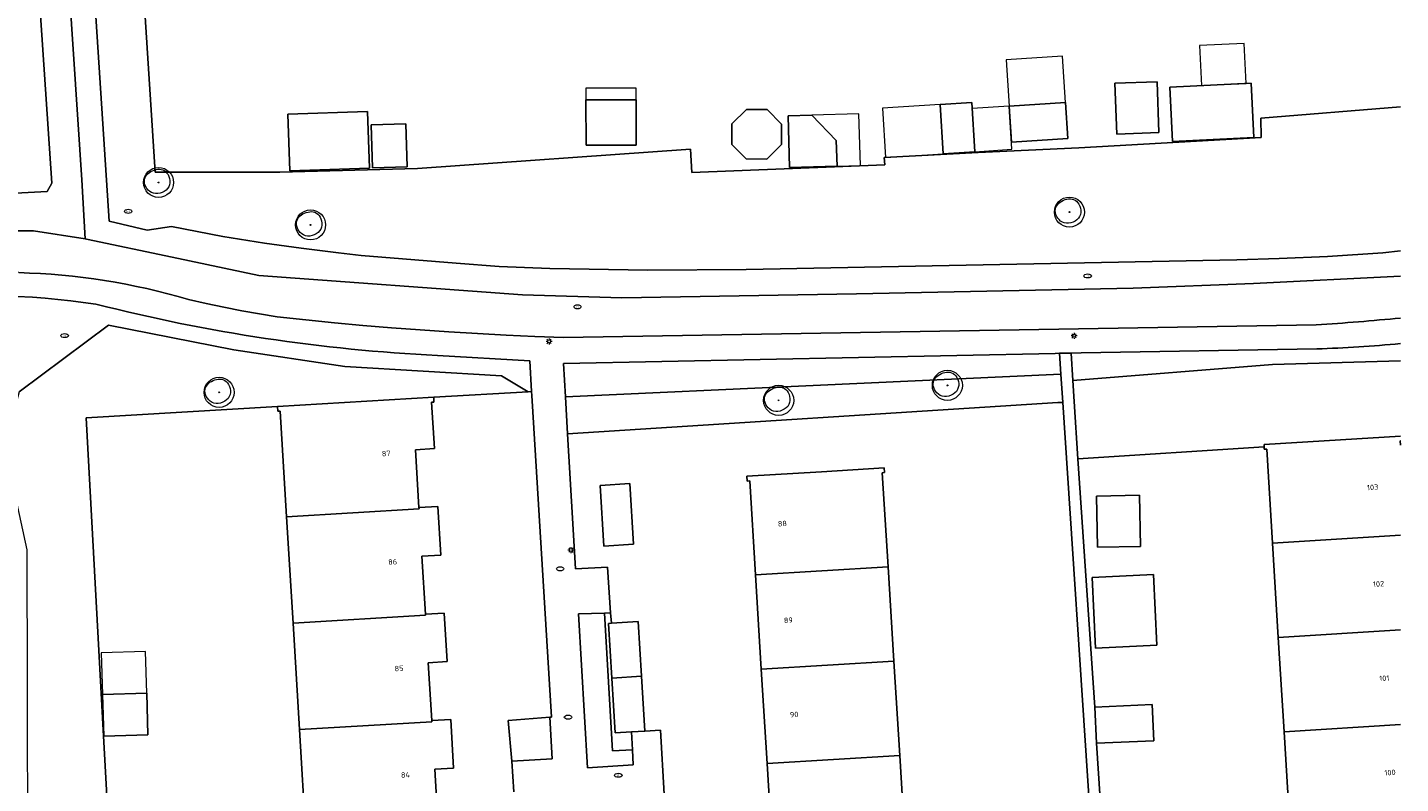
# Model space of a CAD drawing. Header units: metres. Extents: x 162108 to 162858, y 502368 to 503171.
# Tile 15 of 38: x 162702 to 162794, y 502657 to 502707. Entities that reach past the tile are written whole.
import ezdxf
from ezdxf.enums import TextEntityAlignment as Align

# ---------------------------------------------------------------- set-up
doc = ezdxf.new("R2010")
doc.units = ezdxf.units.M
for name, color, linetype, lineweight, true_color in [('B-PV-GR-BEPLANTING_CULTUUR_BOSPLANTSOEN-GV', 7, 'Continuous', 13, 0x99cc00), ('B-PV-GR-BEPLANTING_CULTUUR_HEESTERS-GV', 7, 'Continuous', 13, 0x99cc00), ('B-PV-GR-BEPLANTING_CULTUUR_VASTE PLANTENVAK-GV', 7, 'Continuous', 13, 0x99cc00), ('B-WE-GR-BOOM-S', 3, 'Continuous', 18, 0x00ff00)]:
    doc.layers.add(name, color=color, linetype=linetype, lineweight=lineweight, true_color=true_color)
for name, color, linetype, lineweight in [('B-PV-IE-MEUBILAIR-S', 252, 'Continuous', 13), ('B-PV-OG-BEBOUWING-GV', 7, 'Continuous', 18), ('B-PV-OG-BEBOUWING-T18', 7, 'Continuous', 18), ('B-PV-OG-BEBOUWING_LUIFEL-GV', 7, 'Continuous', 18), ('B-PV-OG-TERREIN_BEGROEID-GV', 7, 'Continuous', 13), ('B-PV-OG-TERREIN_ERF-GV', 252, 'Continuous', 13), ('B-PV-VH-GESLOTENVERHARDING_ASFALT-GV', 252, 'Continuous', 13), ('B-PV-VH-OPENVERHARDING_TEGEL-GV', 252, 'Continuous', 13)]:
    doc.layers.add(name, color=color, linetype=linetype, lineweight=lineweight)
doc.styles.add('NLCS-ISO', font='NLCS-ISO.ttf')
doc.styles.add('NLCS-ISO-M200-T18', font='NLCS-ISO.ttf', dxfattribs={"height": 1.8})

# ---------------------------------------------------------------- blocks, each defined once
blk = doc.blocks.new('SIE-MEUBILAIR_PAAL_LICHTMAST-SO')
for points in [[(-0.62, 0), (-1, 0)], [(-0.71, 0.71), (-0.44, 0.44)], [(0, 1), (0, 0.62)], [(0.44, 0.44), (0.71, 0.71)], [(1, 0), (0.62, 0)], [(-0.71, -0.71), (-0.44, -0.44)], [(0, -0.62), (0, -1)], [(0.44, -0.44), (0.71, -0.71)]]:
    blk.add_lwpolyline(points)
blk.add_circle((0, 0), 0.5)
blk = doc.blocks.new('SIE-MEUBILAIR_PUT_RIOOLPUT-SO')
blk.add_ellipse((0, 0), major_axis=(1.25, 0), ratio=0.54)
at = {"style": 'NLCS-ISO'}
blk.add_text('ri', height=0.75, dxfattribs=at).set_placement((-0.04, 0.07), align=Align.MIDDLE_CENTER)
blk = doc.blocks.new('SIE-MEUBILAIR_PUT_BRANDKRAAN-SO')
blk.add_ellipse((0, 0), major_axis=(1.25, 0), ratio=0.54)
at = {"style": 'NLCS-ISO'}
blk.add_text('bk', height=0.75, dxfattribs=at).set_placement((0.03, 0), align=Align.MIDDLE_CENTER)
blk = doc.blocks.new('SIE-MEUBILAIR_PUT_KOLK-SO')
blk.add_ellipse((0, 0), major_axis=(1.25, 0), ratio=0.54)
blk = doc.blocks.new('SGR-BOOM_03')
blk.add_lwpolyline([(2.39, 3.6), (2.81, 3.14), (3.17, 2.6), (3.46, 1.98), (3.66, 1.31), (3.77, 0.62), (3.77, -0.08), (3.65, -0.77), (3.39, -1.41), (3, -2), (2.49, -2.52), (1.88, -2.96), (1.21, -3.31), (0.49, -3.56), (-0.26, -3.7), (-0.99, -3.72), (-1.7, -3.6), (-2.35, -3.35), (-2.94, -2.98), (-3.46, -2.51), (-3.9, -1.97), (-4.25, -1.38), (-4.52, -0.76), (-4.68, -0.13), (-4.73, 0.48), (-4.67, 1.06), (-4.5, 1.6), (-4.24, 2.1), (-3.91, 2.55), (-3.5, 2.97), (-3.03, 3.33), (-2.53, 3.65), (-1.98, 3.92), (-1.42, 4.14), (-0.84, 4.29), (-0.26, 4.39), (0.31, 4.41), (0.87, 4.35), (1.41, 4.2), (1.92, 3.95)], close=True)
for radius in [5, 0.15]:
    blk.add_circle((0, 0), radius)

msp = doc.modelspace()

# ---------------------------------------------------------------- linework, layer by layer
at = {"layer": 'B-PV-GR-BEPLANTING_CULTUUR_BOSPLANTSOEN-GV'}
for points in [[(162793.685, 502701.623), (162784.374, 502700.875), (162784.412, 502699.58), (162772.269, 502698.896), (162765.563, 502698.586), (162759.302, 502698.254), (162759.338, 502697.767), (162746.499, 502697.263), (162746.398, 502698.817), (162728.243, 502697.513), (162719.059, 502697.284), (162710.767, 502697.281), (162710.066, 502708.306), (162709.919, 502708.297), (162709.236, 502718.695), (162708.894, 502723.892), (162705.762, 502723.687), (162707.697, 502694.018), (162710.222, 502693.413)], [(162710.222, 502693.413), (162711.854, 502693.651), (162715.262, 502693.003), (162718.054, 502692.56), (162720.496, 502692.214), (162722.974, 502691.905), (162724.476, 502691.735), (162730.808, 502691.208), (162733.673, 502691.004), (162737.049, 502690.855), (162743.576, 502690.744), (162750.126, 502690.795), (162782.783, 502691.449), (162785.594, 502691.519), (162788.831, 502691.656), (162792.503, 502691.912), (162793.685, 502692.031)]]:
    msp.add_lwpolyline(points, dxfattribs=at)
msp.add_lwpolyline([(162705.101, 502625.513), (162705.122, 502625.241), (162709.238, 502625.501), (162707.324, 502659.726), (162706.16, 502680.932), (162718.918, 502681.681), (162729.311, 502682.292), (162735.61, 502682.662), (162733.83, 502683.728), (162723.404, 502684.349), (162716.013, 502685.439), (162707.656, 502687.092), (162701.702, 502682.651), (162700.73, 502678.99), (162702.216, 502672.128), (162702.232, 502663.022), (162702.255, 502651.657), (162704.344, 502635.321)], close=True, dxfattribs=at)
at = {"layer": 'B-PV-GR-BEPLANTING_CULTUUR_HEESTERS-GV'}
for points in [[(162793.685, 502684.707), (162785.152, 502684.467), (162771.865, 502683.411)], [(162771.865, 502683.411), (162771.957, 502682.003), (162772.205, 502678.205), (162784.606, 502678.99), (162784.596, 502679.151), (162793.685, 502679.71)]]:
    msp.add_lwpolyline(points, dxfattribs=at)
msp.add_lwpolyline([(162738.22, 502679.869), (162770.877, 502681.934), (162771.194, 502681.954), (162771.07, 502683.826), (162738.078, 502682.317)], close=True, dxfattribs=at)
at = {"layer": 'B-PV-GR-BEPLANTING_CULTUUR_VASTE PLANTENVAK-GV'}
for points in [[(162742.548, 502658.821), (162741.208, 502658.764), (162740.673, 502667.93), (162738.955, 502667.875), (162739.545, 502657.623), (162742.601, 502657.819)], [(162734.513, 502658.069), (162737.197, 502658.23), (162737.052, 502660.993), (162734.267, 502660.787)]]:
    msp.add_lwpolyline(points, close=True, dxfattribs=at)
at = {"layer": 'B-PV-OG-BEBOUWING-GV'}
for points in [[(162774.668, 502703.189), (162774.792, 502699.803), (162777.594, 502699.905), (162777.47, 502703.291)], [(162778.332, 502702.939), (162778.508, 502699.311), (162783.919, 502699.574), (162783.743, 502703.202)], [(162739.447, 502702.083), (162739.456, 502699.071), (162742.794, 502699.082), (162742.785, 502702.093)], [(162763.233, 502698.504), (162765.345, 502698.639), (162765.136, 502701.906), (162763.025, 502701.772)], [(162767.623, 502701.676), (162767.777, 502699.267), (162771.53, 502699.507), (162771.376, 502701.915)], [(162719.594, 502701.136), (162719.723, 502697.365), (162725.032, 502697.547), (162724.903, 502701.317)], [(162750.14, 502701.451), (162749.169, 502700.491), (162749.162, 502699.126), (162750.123, 502698.156), (162751.488, 502698.148), (162752.458, 502699.109), (162752.465, 502700.474), (162751.505, 502701.444)], [(162752.909, 502701.028), (162753, 502697.591), (162756.165, 502697.675), (162756.119, 502699.393), (162754.492, 502701.07)], [(162725.152, 502700.421), (162725.237, 502697.559), (162727.551, 502697.627), (162727.466, 502700.489)], [(162729.357, 502678.874), (162729.17, 502681.964), (162729.33, 502681.973), (162729.311, 502682.292), (162718.918, 502681.681), (162718.937, 502681.362), (162719.097, 502681.371), (162719.52, 502674.344), (162728.335, 502674.875), (162728.327, 502674.945), (162728.099, 502678.798)], [(162759.56, 502671.015), (162759.173, 502677.266), (162759.333, 502677.276), (162759.313, 502677.595), (162755.121, 502677.337), (162750.169, 502677.032), (162750.189, 502676.713), (162750.349, 502676.723), (162750.735, 502670.469)], [(162773.446, 502675.721), (162773.514, 502672.307), (162776.372, 502672.364), (162776.304, 502675.778)], [(162728.525, 502671.711), (162729.783, 502671.787), (162729.588, 502675.021), (162728.327, 502674.945), (162728.335, 502674.875), (162719.52, 502674.344), (162719.947, 502667.257), (162728.761, 502667.788), (162728.755, 502667.858)], [(162750.735, 502670.469), (162751.122, 502664.191), (162759.948, 502664.737), (162759.56, 502671.015)], [(162773.157, 502670.299), (162773.384, 502665.603), (162777.464, 502665.8), (162777.237, 502670.496)], [(162728.952, 502664.624), (162730.21, 502664.7), (162730.015, 502667.934), (162728.755, 502667.858), (162728.761, 502667.788), (162719.947, 502667.257), (162720.374, 502660.17), (162729.188, 502660.701), (162729.184, 502660.771)], [(162741.175, 502663.6), (162743.151, 502663.721), (162742.928, 502667.369), (162741.14, 502667.258), (162740.952, 502667.246)], [(162760.336, 502658.459), (162759.948, 502664.737), (162751.122, 502664.191), (162751.509, 502657.913)], [(162741.399, 502659.95), (162742.483, 502660.017), (162743.375, 502660.072), (162743.151, 502663.721), (162741.175, 502663.6)], [(162707.254, 502662.502), (162707.337, 502659.726), (162710.283, 502659.815), (162710.2, 502662.59)], [(162773.33, 502661.671), (162773.437, 502659.26), (162777.252, 502659.43), (162777.145, 502661.841)], [(162729.615, 502653.614), (162729.611, 502653.684), (162729.379, 502657.537), (162730.637, 502657.613), (162730.442, 502660.847), (162729.184, 502660.771), (162729.188, 502660.701), (162720.374, 502660.17), (162720.801, 502653.083)], [(162760.724, 502652.181), (162760.336, 502658.459), (162751.509, 502657.913), (162751.896, 502651.635)]]:
    msp.add_lwpolyline(points, close=True, dxfattribs=at)
for points in [[(162793.685, 502679.71), (162784.596, 502679.151), (162784.606, 502678.99)], [(162793.685, 502679.102), (162793.668, 502679.389), (162793.685, 502679.39)], [(162784.606, 502678.99), (162784.616, 502678.832), (162784.776, 502678.842), (162785.161, 502672.589), (162793.685, 502673.114)], [(162742.365, 502676.552), (162740.389, 502676.43)], [(162740.389, 502676.43), (162740.637, 502672.386)], [(162740.637, 502672.386), (162742.613, 502672.509), (162742.365, 502676.552)], [(162793.685, 502673.114), (162785.161, 502672.589)], [(162785.161, 502672.589), (162785.547, 502666.311), (162793.685, 502666.813)], [(162793.685, 502666.813), (162785.547, 502666.311), (162785.933, 502660.033), (162793.685, 502660.51)], [(162793.685, 502660.51), (162785.933, 502660.033), (162786.32, 502653.755), (162793.685, 502654.208)]]:
    msp.add_lwpolyline(points, dxfattribs=at)
at = {"layer": 'B-PV-OG-BEBOUWING_LUIFEL-GV'}
for points in [[(162780.424, 502703.041), (162783.401, 502703.185), (162783.272, 502705.842), (162780.295, 502705.698)], [(162767.623, 502701.676), (162771.376, 502701.915), (162771.18, 502704.992), (162767.427, 502704.753)], [(162739.447, 502702.083), (162742.785, 502702.093), (162742.783, 502702.866), (162739.444, 502702.856)], [(162754.492, 502701.07), (162756.119, 502699.393), (162756.165, 502697.675), (162757.719, 502697.716), (162757.628, 502701.153)], [(162763.025, 502701.772), (162759.188, 502701.527), (162759.396, 502698.259), (162763.233, 502698.504)], [(162765.161, 502701.519), (162765.345, 502698.639), (162767.807, 502698.796), (162767.623, 502701.676)], [(162710.2, 502662.59), (162710.117, 502665.365), (162707.171, 502665.277), (162707.254, 502662.502)]]:
    msp.add_lwpolyline(points, close=True, dxfattribs=at)
at = {"layer": 'B-PV-OG-TERREIN_BEGROEID-GV'}
for points in [[(162793.685, 502692.031), (162792.503, 502691.912), (162788.831, 502691.656), (162785.594, 502691.519), (162782.783, 502691.449), (162750.126, 502690.795), (162743.576, 502690.744), (162737.049, 502690.855), (162733.673, 502691.004), (162730.808, 502691.208), (162724.476, 502691.735), (162722.974, 502691.905), (162720.496, 502692.214), (162718.054, 502692.56), (162715.262, 502693.003), (162711.854, 502693.651), (162710.222, 502693.413), (162707.697, 502694.018), (162705.762, 502723.687), (162705.572, 502723.675), (162704.214, 502721.869), (162705.889, 502696.774), (162706.107, 502692.838)], [(162683.246, 502716.072), (162683.806, 502706.877), (162684.677, 502706.492), (162685.53, 502704.786), (162685.716, 502704.234), (162685.9, 502703.797), (162686.157, 502703.291), (162686.433, 502702.837), (162686.698, 502702.467), (162686.762, 502702.378), (162687.149, 502701.921), (162687.519, 502701.547), (162687.968, 502701.16), (162688.412, 502700.833), (162688.844, 502700.563), (162689.108, 502700.417), (162698.543, 502694.497), (162698.486, 502695.732), (162703.583, 502695.984), (162703.879, 502696.544), (162702.206, 502721.542)], [(162706.107, 502692.838), (162706.195, 502692.825), (162711.897, 502691.62), (162717.672, 502690.403), (162735.225, 502689.109), (162741.833, 502688.912), (162757.469, 502689.167), (162775.878, 502689.556), (162783.887, 502689.861), (162793.685, 502690.345)], [(162706.822, 502688.496), (162705.981, 502688.609), (162705.139, 502688.711), (162704.295, 502688.8), (162703.451, 502688.879), (162702.605, 502688.945), (162700.518, 502689.051), (162697.596, 502689.084), (162697.244, 502689.02), (162695.373, 502688.957), (162688.964, 502689.255), (162692.376, 502687.314), (162693.063, 502675.724)], [(162701.702, 502682.651), (162707.656, 502687.092), (162716.013, 502685.439), (162723.404, 502684.349), (162733.83, 502683.728), (162735.61, 502682.662), (162735.832, 502682.675), (162735.713, 502684.716), (162729.556, 502685.083)], [(162788.109, 502685.507), (162772.43, 502685.242), (162771.745, 502685.231)], [(162771.745, 502685.231), (162771.865, 502683.411), (162785.152, 502684.467), (162793.685, 502684.707)]]:
    msp.add_lwpolyline(points, dxfattribs=at)
for points in [[(162729.556, 502685.083, -0.050809), (162706.822, 502688.496)], [(162793.685, 502685.861, -0.011756), (162788.109, 502685.507)]]:
    msp.add_lwpolyline(points, format="xyb", dxfattribs=at)
msp.add_lwpolyline([(162737.949, 502684.539), (162738.078, 502682.317), (162771.07, 502683.826), (162770.978, 502685.218), (162770.685, 502685.213)], close=True, dxfattribs=at)
at = {"layer": 'B-PV-OG-TERREIN_ERF-GV'}
for points in [[(162710.066, 502708.306), (162710.767, 502697.281), (162719.059, 502697.284), (162728.243, 502697.513), (162746.398, 502698.817), (162746.499, 502697.263), (162759.338, 502697.767), (162759.302, 502698.254), (162765.563, 502698.586), (162772.269, 502698.896), (162784.412, 502699.58), (162784.374, 502700.875), (162793.685, 502701.623)], [(162734.641, 502656.041), (162734.513, 502658.069), (162734.267, 502660.787), (162737.052, 502660.993), (162737.145, 502661.001), (162735.847, 502682.402), (162735.832, 502682.675), (162735.61, 502682.662), (162729.311, 502682.292), (162729.33, 502681.973), (162729.17, 502681.964), (162729.357, 502678.874), (162728.099, 502678.798), (162728.327, 502674.945), (162729.588, 502675.021), (162729.783, 502671.787), (162728.525, 502671.711), (162728.755, 502667.858), (162730.015, 502667.934), (162730.21, 502664.7), (162728.952, 502664.624), (162729.184, 502660.771), (162730.442, 502660.847), (162730.637, 502657.613), (162729.379, 502657.537), (162729.611, 502653.684)], [(162774.793, 502627.546), (162771.194, 502681.954), (162770.877, 502681.934), (162738.22, 502679.869), (162738.762, 502670.864), (162740.892, 502670.975), (162741.088, 502667.94), (162741.14, 502667.258), (162742.928, 502667.369), (162743.151, 502663.721), (162743.375, 502660.072), (162744.403, 502660.136), (162744.663, 502655.869)], [(162720.801, 502653.083), (162720.374, 502660.17), (162719.947, 502667.257), (162719.52, 502674.344), (162719.097, 502681.371), (162718.937, 502681.362), (162718.918, 502681.681), (162706.16, 502680.932), (162707.324, 502659.726), (162709.238, 502625.501)], [(162793.685, 502679.39), (162793.668, 502679.389), (162793.685, 502679.102)], [(162751.896, 502651.635), (162751.509, 502657.913), (162751.122, 502664.191), (162750.735, 502670.469), (162750.349, 502676.723), (162750.189, 502676.713), (162750.169, 502677.032), (162755.121, 502677.337), (162759.313, 502677.595), (162759.333, 502677.276), (162759.173, 502677.266), (162759.56, 502671.015), (162759.948, 502664.737), (162760.336, 502658.459), (162760.724, 502652.181)]]:
    msp.add_lwpolyline(points, dxfattribs=at)
for points in [[(162774.668, 502703.189), (162777.47, 502703.291), (162777.594, 502699.905), (162774.792, 502699.803)], [(162778.332, 502702.939), (162783.743, 502703.202), (162783.919, 502699.574), (162778.508, 502699.311)], [(162739.447, 502702.083), (162742.785, 502702.093), (162742.794, 502699.082), (162739.456, 502699.071)], [(162763.233, 502698.504), (162763.025, 502701.772), (162765.136, 502701.906), (162765.345, 502698.639)], [(162767.623, 502701.676), (162771.376, 502701.915), (162771.53, 502699.507), (162767.777, 502699.267)], [(162719.594, 502701.136), (162724.903, 502701.317), (162725.032, 502697.547), (162719.723, 502697.365)], [(162750.14, 502701.451), (162751.505, 502701.444), (162752.465, 502700.474), (162752.458, 502699.109), (162751.488, 502698.148), (162750.123, 502698.156), (162749.162, 502699.126), (162749.169, 502700.491)], [(162752.909, 502701.028), (162754.492, 502701.07), (162756.119, 502699.393), (162756.165, 502697.675), (162753, 502697.591)], [(162725.152, 502700.421), (162727.466, 502700.489), (162727.551, 502697.627), (162725.237, 502697.559)], [(162785.933, 502660.033), (162785.547, 502666.311), (162785.161, 502672.589), (162784.776, 502678.842), (162784.616, 502678.832), (162784.606, 502678.99), (162772.205, 502678.205), (162773.33, 502661.671), (162777.145, 502661.841), (162777.252, 502659.43), (162773.437, 502659.26), (162775.522, 502627.591), (162776.083, 502627.626), (162787.723, 502628.344), (162787.703, 502628.663), (162787.863, 502628.673), (162787.479, 502634.921), (162787.092, 502641.199), (162786.706, 502647.477), (162786.32, 502653.755)], [(162740.389, 502676.43), (162742.365, 502676.552), (162742.613, 502672.509), (162740.637, 502672.386)], [(162773.446, 502675.721), (162776.304, 502675.778), (162776.372, 502672.364), (162773.514, 502672.307)], [(162773.157, 502670.299), (162777.237, 502670.496), (162777.464, 502665.8), (162773.384, 502665.603)], [(162707.254, 502662.502), (162710.2, 502662.59), (162710.283, 502659.815), (162707.337, 502659.726)]]:
    msp.add_lwpolyline(points, close=True, dxfattribs=at)
at = {"layer": 'B-PV-VH-GESLOTENVERHARDING_ASFALT-GV'}
for points in [[(162793.685, 502690.345), (162783.887, 502689.861), (162775.878, 502689.556), (162757.469, 502689.167), (162741.833, 502688.912), (162735.225, 502689.109), (162717.672, 502690.403), (162711.897, 502691.62), (162706.195, 502692.825), (162706.107, 502692.838), (162702.66, 502693.362), (162698.631, 502693.377), (162698.594, 502693.373), (162697.009, 502693.204), (162697.151, 502690.673)], [(162712.995, 502688.802), (162714.168, 502688.533), (162715.344, 502688.282), (162716.525, 502688.05), (162717.709, 502687.837), (162718.896, 502687.643), (162720.796, 502687.438), (162722.697, 502687.249), (162724.6, 502687.075), (162726.504, 502686.915), (162728.409, 502686.771), (162730.315, 502686.642), (162732.223, 502686.528), (162734.131, 502686.429), (162736.04, 502686.345), (162737.949, 502686.276), (162788.075, 502687.106)]]:
    msp.add_lwpolyline(points, dxfattribs=at)
for points in [[(162701.686, 502690.587, -0.064979), (162712.995, 502688.802)], [(162788.075, 502687.106, 0.007223), (162793.685, 502687.568)]]:
    msp.add_lwpolyline(points, format="xyb", dxfattribs=at)
at = {"layer": 'B-PV-VH-OPENVERHARDING_TEGEL-GV'}
for points in [[(162702.206, 502721.542), (162703.879, 502696.544), (162703.583, 502695.984), (162698.486, 502695.732), (162698.543, 502694.497), (162698.594, 502693.373)], [(162698.594, 502693.373), (162698.631, 502693.377), (162702.66, 502693.362), (162706.107, 502692.838), (162705.889, 502696.774), (162704.214, 502721.869)], [(162701.686, 502690.587), (162697.151, 502690.673), (162697.244, 502689.02), (162697.596, 502689.084), (162700.518, 502689.051), (162702.605, 502688.945), (162703.451, 502688.879), (162704.295, 502688.8), (162705.139, 502688.711), (162705.981, 502688.609), (162706.822, 502688.496)], [(162788.075, 502687.106), (162737.949, 502686.276), (162736.04, 502686.345), (162734.131, 502686.429), (162732.223, 502686.528), (162730.315, 502686.642), (162728.409, 502686.771), (162726.504, 502686.915), (162724.6, 502687.075), (162722.697, 502687.249), (162720.796, 502687.438), (162718.896, 502687.643), (162717.709, 502687.837), (162716.525, 502688.05), (162715.344, 502688.282), (162714.168, 502688.533), (162712.995, 502688.802)], [(162737.949, 502684.539), (162770.685, 502685.213), (162770.978, 502685.218), (162771.745, 502685.231), (162772.43, 502685.242), (162788.109, 502685.507)], [(162729.556, 502685.083), (162735.713, 502684.716), (162735.832, 502682.675), (162735.847, 502682.402), (162737.145, 502661.001), (162737.052, 502660.993), (162737.197, 502658.23), (162734.513, 502658.069), (162734.641, 502656.041)], [(162744.663, 502655.869), (162744.403, 502660.136), (162743.375, 502660.072), (162742.483, 502660.017), (162742.548, 502658.821), (162742.601, 502657.819), (162739.545, 502657.623), (162738.955, 502667.875), (162740.673, 502667.93), (162741.088, 502667.94), (162740.892, 502670.975), (162738.762, 502670.864), (162738.22, 502679.869), (162738.078, 502682.317), (162737.949, 502684.539)]]:
    msp.add_lwpolyline(points, dxfattribs=at)
for points in [[(162712.995, 502688.802, 0.064979), (162701.686, 502690.587)], [(162706.822, 502688.496, 0.050809), (162729.556, 502685.083)], [(162793.685, 502687.568, -0.007223), (162788.075, 502687.106)], [(162788.109, 502685.507, 0.011756), (162793.685, 502685.861)]]:
    msp.add_lwpolyline(points, format="xyb", dxfattribs=at)
for points in [[(162770.978, 502685.218), (162771.07, 502683.826), (162771.194, 502681.954), (162774.793, 502627.546), (162775.522, 502627.591), (162773.437, 502659.26), (162773.33, 502661.671), (162772.205, 502678.205), (162771.957, 502682.003), (162771.865, 502683.411), (162771.745, 502685.231)], [(162740.673, 502667.93), (162741.208, 502658.764), (162742.548, 502658.821), (162742.483, 502660.017), (162741.399, 502659.95), (162741.175, 502663.6), (162740.952, 502667.246), (162741.14, 502667.258), (162741.088, 502667.94)]]:
    msp.add_lwpolyline(points, close=True, dxfattribs=at)

# ---------------------------------------------------------------- block references
at = {"layer": 'B-PV-IE-MEUBILAIR-S', "xscale": 0.2, "yscale": 0.2, "zscale": 0.2}
for name, p in [('SIE-MEUBILAIR_PUT_BRANDKRAAN-SO', (162708.966, 502694.67)), ('SIE-MEUBILAIR_PUT_RIOOLPUT-SO', (162772.849, 502690.369)), ('SIE-MEUBILAIR_PUT_RIOOLPUT-SO', (162738.887, 502688.312)), ('SIE-MEUBILAIR_PUT_RIOOLPUT-SO', (162704.734, 502686.396)), ('SIE-MEUBILAIR_PAAL_LICHTMAST-SO', (162771.951, 502686.383)), ('SIE-MEUBILAIR_PAAL_LICHTMAST-SO', (162736.996, 502686.014)), ('SIE-MEUBILAIR_PAAL_LICHTMAST-SO', (162738.446, 502672.126)), ('SIE-MEUBILAIR_PUT_KOLK-SO', (162737.73, 502670.874)), ('SIE-MEUBILAIR_PUT_KOLK-SO', (162738.257, 502661)), ('SIE-MEUBILAIR_PUT_RIOOLPUT-SO', (162741.603, 502657.132))]:
    msp.add_blockref(name, p, dxfattribs=at)
at = {"layer": 'B-WE-GR-BOOM-S', "xscale": 0.2, "yscale": 0.2, "zscale": 0.2}
for p in [(162710.991, 502696.59), (162771.638, 502694.617), (162721.113, 502693.766), (162715.022, 502682.621), (162763.512, 502683.086), (162752.279, 502682.088)]:
    msp.add_blockref('SGR-BOOM_03', p, dxfattribs=at)

# ---------------------------------------------------------------- texts
at = {"layer": 'B-PV-OG-BEBOUWING-T18', "style": 'NLCS-ISO-M200-T18'}
for s, p in [('87', (162726.145, 502678.553)), ('103', (162791.828, 502676.301)), ('88', (162752.525, 502673.884)), ('86', (162726.575, 502671.335)), ('102', (162792.219, 502669.87)), ('89', (162752.922, 502667.454)), ('85', (162727.002, 502664.248)), ('101', (162792.602, 502663.592)), ('90', (162753.31, 502661.176)), ('84', (162727.429, 502657.161)), ('100', (162792.984, 502657.313))]:
    msp.add_text(s, height=0.36, rotation=3.5, dxfattribs=at).set_placement(p, align=Align.MIDDLE)

doc.saveas('drawing.dxf')
